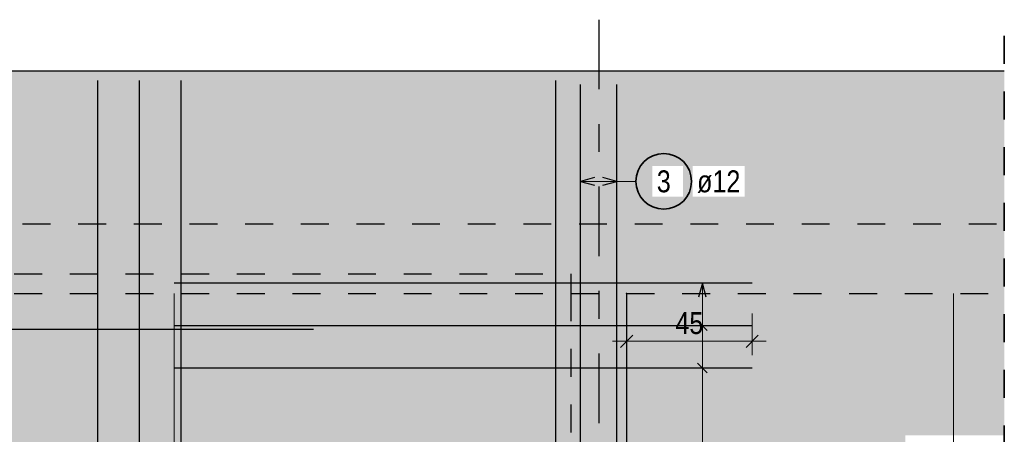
# Model space of a CAD drawing. Header units: millimetres. Extents: x -4.8 to 49, y -12 to 21.
# Tile 52 of 56: x 33.3 to 36.9, y 17.3 to 18.8. Entities that reach past the tile are written whole.
import ezdxf

# ---------------------------------------------------------------- set-up
doc = ezdxf.new("R2010")
doc.units = ezdxf.units.MM
doc.linetypes.add('DASHDOTX2', pattern=[2, 1, -0.5, 0, -0.5])
doc.linetypes.add('HIDDEN', pattern=[0.375, 0.25, -0.125])
doc.layers.add('Achsen', color=7, linetype='Continuous', lineweight=20)
doc.styles.add('Arial Narrow', font='ARIALN.TTF')
doc.dimstyles.new('Arch_Strakon_dimstyle', dxfattribs={"dimtxt": 7.875, "dimasz": 1, "dimexe": 1.25, "dimexo": 0.0625, "dimgap": 1, "dimtad": 0, "dimdec": 5, "dimzin": 12, "dimdsep": 46, "dimtxsty": 'Arial Narrow', "dimblk": 'Arrowhead_Tick', "dimsah": 1, "dimcen": 0, "dimse1": 1, "dimse2": 1, "dimclrd": 6, "dimclrt": 2, "dimazin": 0, "dimtfac": 1, "dimtdec": 4, "dimtmove": 0, "dimatfit": 3, "dimldrblk": 'NONE', "dimfxl": 1, "dimtvp": 1, "dimtolj": 1, "dimtzin": 0, "dimlwd": 13, "dimarcsym": 2})

# ---------------------------------------------------------------- blocks, each defined once
blk = doc.blocks.new('Arrowhead_Tick')
at = {"color": 0, "linetype": 'Continuous', "lineweight": -2}
for p, q in [((0, 10), (0, -5)), ((-1, 0), (0, 0)), ((5, 0), (0, 0))]:
    blk.add_line(p, q, dxfattribs=at)
at = {"color": 2, "linetype": 'Continuous', "lineweight": 35}
blk.add_line((2.21, 2.21), (-2.21, -2.21), dxfattribs=at)
blk = doc.blocks.new('*D13')
at = {"color": 6, "linetype": 'Continuous', "lineweight": 13}
blk.add_line((35.5127, 17.625), (35.9441, 17.625), dxfattribs=at)
at = {"layer": 'Defpoints', "color": 0}
for p in [(35.9541, 17.625), (35.9541, 17.2243), (35.5027, 14.6174)]:
    blk.add_point(p, dxfattribs=at)
at = {"color": 6, "lineweight": 13, "xscale": 0.01, "yscale": 0.01, "zscale": 0.01}
blk.add_blockref('Arrowhead_Tick', (35.9541, 17.625), dxfattribs=at)
at = {"color": 6, "lineweight": 13, "xscale": 0.01, "yscale": 0.01, "zscale": 0.01, "rotation": 180}
blk.add_blockref('Arrowhead_Tick', (35.5027, 17.625), dxfattribs=at)
at = {"color": 2, "lineweight": 35, "insert": (35.7284, 17.69), "char_height": 0.07875, "attachment_point": 5, "style": 'Arial Narrow'}
blk.add_mtext('\\A1;45', dxfattribs=at)
blk = doc.blocks.new('_None')

msp = doc.modelspace()

# ---------------------------------------------------------------- hatches: boundary and pattern name
at = {"lineweight": 50, "true_color": 0xd7ffd7}
for points in [[(3.032283, 18.047438), (36.860129, 18.047438), (36.860129, 18.597438), (3.032283, 18.597438)], [(30.902283, 17.797438), (36.860129, 17.797438), (36.860129, 18.047438), (3.032283, 18.047438), (3.032283, 17.797438), (26.102283, 17.797438), (26.102283, 17.867438), (26.302283, 17.867438), (26.302283, 17.797438), (30.702283, 17.797438), (30.702283, 17.867438), (30.902283, 17.867438)], [(21.727656, 15.597438), (35.302656, 15.597438), (35.302656, 17.797438), (30.902283, 17.797438), (30.902283, 17.622438), (30.702283, 17.622438), (30.702283, 17.797438), (26.302283, 17.797438), (26.302283, 17.622438), (26.102283, 17.622438), (26.102283, 17.797438), (21.727656, 17.797438)], [(35.302656, 14.617444), (36.860129, 14.617444), (36.860129, 16.207444), (36.504132, 16.207444), (36.504132, 17.287444), (36.860129, 17.287444), (36.860129, 17.797438), (35.302656, 17.797438)], [(35.502656, 14.617444), (35.502656, 17.797438), (35.302656, 17.797438), (35.302656, 14.617444)]]:
    msp.add_hatch(color=254, dxfattribs=at).paths.add_polyline_path(points)
at = {"lineweight": 25, "true_color": 0xffffff}
msp.add_hatch(color=7, dxfattribs=at).paths.add_polyline_path([(35.746174, 18.2), (35.746107, 18.203839), (35.745906, 18.207673), (35.745571, 18.211498), (35.745103, 18.215309), (35.744502, 18.219101), (35.74377, 18.22287), (35.742906, 18.226611), (35.741912, 18.23032), (35.74079, 18.233992), (35.73954, 18.237622), (35.738164, 18.241207), (35.736664, 18.244741), (35.735041, 18.248221), (35.733298, 18.251642), (35.731436, 18.255), (35.729459, 18.258291), (35.727368, 18.261511), (35.725165, 18.264656), (35.722855, 18.267723), (35.720438, 18.270707), (35.71792, 18.273604), (35.715301, 18.276412), (35.712586, 18.279127), (35.709778, 18.281746), (35.70688, 18.284265), (35.703896, 18.286681), (35.70083, 18.288992), (35.697685, 18.291194), (35.694465, 18.293285), (35.691174, 18.295263), (35.687815, 18.297124), (35.684394, 18.298867), (35.680915, 18.30049), (35.67738, 18.30199), (35.673796, 18.303366), (35.670165, 18.304616), (35.666494, 18.305739), (35.662785, 18.306733), (35.659044, 18.307596), (35.655275, 18.308329), (35.651483, 18.308929), (35.647672, 18.309397), (35.643847, 18.309732), (35.640013, 18.309933), (35.636174, 18.31), (35.632335, 18.309933), (35.6285, 18.309732), (35.624675, 18.309397), (35.620865, 18.308929), (35.617072, 18.308329), (35.613303, 18.307596), (35.609562, 18.306733), (35.605853, 18.305739), (35.602182, 18.304616), (35.598551, 18.303366), (35.594967, 18.30199), (35.591433, 18.30049), (35.587953, 18.298867), (35.584532, 18.297124), (35.581174, 18.295263), (35.577882, 18.293285), (35.574662, 18.291194), (35.571517, 18.288992), (35.568451, 18.286681), (35.565467, 18.284265), (35.562569, 18.281746), (35.559761, 18.279127), (35.557046, 18.276412), (35.554428, 18.273604), (35.551909, 18.270707), (35.549492, 18.267723), (35.547182, 18.264656), (35.544979, 18.261511), (35.542888, 18.258291), (35.540911, 18.255), (35.539049, 18.251642), (35.537306, 18.248221), (35.535684, 18.244741), (35.534183, 18.241207), (35.532807, 18.237622), (35.531557, 18.233992), (35.530435, 18.23032), (35.529441, 18.226611), (35.528577, 18.22287), (35.527845, 18.219101), (35.527244, 18.215309), (35.526776, 18.211498), (35.526442, 18.207673), (35.526241, 18.203839), (35.526174, 18.2), (35.526241, 18.196161), (35.526442, 18.192327), (35.526776, 18.188502), (35.527244, 18.184691), (35.527845, 18.180899), (35.528577, 18.17713), (35.529441, 18.173389), (35.530435, 18.16968), (35.531557, 18.166008), (35.532807, 18.162378), (35.534183, 18.158793), (35.535684, 18.155259), (35.537306, 18.151779), (35.539049, 18.148358), (35.540911, 18.145), (35.542888, 18.141709), (35.544979, 18.138489), (35.547182, 18.135344), (35.549492, 18.132277), (35.551909, 18.129293), (35.554428, 18.126396), (35.557046, 18.123588), (35.559761, 18.120873), (35.562569, 18.118254), (35.565467, 18.115735), (35.568451, 18.113319), (35.571517, 18.111008), (35.574662, 18.108806), (35.577882, 18.106715), (35.581174, 18.104737), (35.584532, 18.102876), (35.587953, 18.101133), (35.591433, 18.09951), (35.594967, 18.09801), (35.598551, 18.096634), (35.602182, 18.095384), (35.605853, 18.094261), (35.609562, 18.093267), (35.613303, 18.092404), (35.617072, 18.091671), (35.620865, 18.091071), (35.624675, 18.090603), (35.6285, 18.090268), (35.632335, 18.090067), (35.636174, 18.09), (35.640013, 18.090067), (35.643847, 18.090268), (35.647672, 18.090603), (35.651483, 18.091071), (35.655275, 18.091671), (35.659044, 18.092404), (35.662785, 18.093267), (35.666494, 18.094261), (35.670165, 18.095384), (35.673796, 18.096634), (35.67738, 18.09801), (35.680915, 18.09951), (35.684394, 18.101133), (35.687815, 18.102876), (35.691174, 18.104737), (35.694465, 18.106715), (35.697685, 18.108806), (35.70083, 18.111008), (35.703896, 18.113319), (35.70688, 18.115735), (35.709778, 18.118254), (35.712586, 18.120873), (35.715301, 18.123588), (35.71792, 18.126396), (35.720438, 18.129293), (35.722855, 18.132277), (35.725165, 18.135344), (35.727368, 18.138489), (35.729459, 18.141709), (35.731436, 18.145), (35.733298, 18.148358), (35.735041, 18.151779), (35.736664, 18.155259), (35.738164, 18.158793), (35.73954, 18.162378), (35.74079, 18.166008), (35.741912, 18.16968), (35.742906, 18.173389), (35.74377, 18.17713), (35.744502, 18.180899), (35.745103, 18.184691), (35.745571, 18.188502), (35.745906, 18.192327)])

# ---------------------------------------------------------------- linework, layer by layer
at = {"color": 2, "linetype": 'HIDDEN', "lineweight": 35, "ltscale": 0.25}
msp.add_line((36.860129, 18.722438), (36.860129, 17.162444), dxfattribs=at)
at = {"color": 3, "linetype": 'Continuous', "lineweight": 25}
for p, q in [((3.032283, 18.597438), (36.860129, 18.597438)), ((35.337755, 14.873438), (35.337755, 18.547438)), ((35.467755, 14.873438), (35.467755, 18.547438)), ((35.387755, 18.213397), (35.337755, 18.2)), ((35.337755, 18.2), (35.387755, 18.186603)), ((35.467755, 18.2), (35.417755, 18.213397)), ((35.417755, 18.186603), (35.467755, 18.2)), ((35.954132, 17.833443), (33.877283, 17.833443)), ((35.775, 17.833443), (35.761603, 17.783443)), ((35.788397, 17.783443), (35.775, 17.833443)), ((35.502731, 17.797438), (35.502731, 14.617444)), ((35.757322, 17.698835), (35.792678, 17.663479)), ((27.377283, 17.668296), (34.377283, 17.668296)), ((35.954132, 17.681157), (33.877283, 17.681157)), ((35.954132, 17.528871), (33.877283, 17.528871)), ((35.757322, 17.546549), (35.792678, 17.511193))]:
    msp.add_line(p, q, dxfattribs=at)
at = {"color": 5, "linetype": 'Continuous', "lineweight": 18}
for p, q in [((35.337755, 18.275), (35.337755, 18.125)), ((35.467755, 18.125), (35.467755, 18.275)), ((35.467755, 18.2), (35.337755, 18.2)), ((35.536174, 18.2), (35.467755, 18.2)), ((35.85, 17.833443), (35.7, 17.833443)), ((35.775, 15.701438), (35.775, 17.833443)), ((35.7, 17.681157), (35.85, 17.681157)), ((35.7, 17.528871), (35.85, 17.528871))]:
    msp.add_line(p, q, dxfattribs=at)
at = {"color": 3, "linetype": 'HIDDEN', "lineweight": 25, "ltscale": 0.25}
for p, q in [((3.332283, 18.047438), (36.860129, 18.047438)), ((30.902283, 17.867438), (35.302656, 17.867438)), ((35.302731, 17.867438), (35.302731, 17.797438)), ((30.902283, 17.797438), (35.302656, 17.797438)), ((35.302656, 17.797438), (36.860129, 17.797438)), ((35.302731, 17.797438), (35.302731, 15.597438))]:
    msp.add_line(p, q, dxfattribs=at)
at = {"color": 9, "linetype": 'Continuous', "lineweight": 0}
for p, q in [((33.877283, 17.797438), (33.877283, 15.597438)), ((36.677283, 17.797438), (36.677283, 15.597438))]:
    msp.add_line(p, q, dxfattribs=at)
at = {"color": 2, "linetype": 'Continuous', "lineweight": 35}
msp.add_circle((35.636174, 18.2), 0.1, dxfattribs=at)
at = {"layer": 'Achsen', "color": 3, "linetype": 'DASHDOTX2', "lineweight": 25, "ltscale": 0.25}
msp.add_line((35.403534, 18.780936), (35.403534, 15.123506), dxfattribs=at)
at = {"layer": 'Achsen', "color": 3, "linetype": 'Continuous', "lineweight": 25}
for p, q in [((33.602702, 15.632438), (33.602702, 18.562438)), ((33.75234, 15.632438), (33.75234, 18.562438)), ((33.901979, 15.632438), (33.901979, 18.562438)), ((35.248722, 15.632438), (35.248722, 18.562438))]:
    msp.add_line(p, q, dxfattribs=at)
at = {"layer": 'Achsen', "color": 9, "linetype": 'Continuous', "lineweight": 0}
msp.add_circle((35.502656, 17.797438), 0.00111, dxfattribs=at)

# ---------------------------------------------------------------- dimensions: what is measured, and where the dimension line sits
at = {"lineweight": 35}
dim = msp.add_linear_dim(base=(35.954132, 17.625), p1=(35.502731, 14.617444), p2=(35.954132, 17.224299), text='45', dimstyle='Arch_Strakon_dimstyle', override={"dimscale": 0.01, "dimtxt": 7.875, "dimasz": 1, "dimgap": 2.5, "dimtad": 1, "dimjust": 0, "dimtih": 0, "dimtoh": 0, "dimdec": 5, "dimdsep": 46, "dimtxsty": 'Arial Narrow', "dimclrd": 6, "dimclrt": 2, "dimtix": 1, "dimtofl": 255, "dimtmove": 0, "dimatfit": 2, "dimfxl": 0, "dimfxlon": 0, "dimtvp": 31.746032, "dimlwd": 13}, dxfattribs=at)
dim.commit()
dim.dimension.update_dxf_attribs({"geometry": '*D13', "text_midpoint": (35.728432, 17.625), "dimtype": 160})

# ---------------------------------------------------------------- next in the draw order: texts
at = {"color": 2, "lineweight": 35, "char_height": 0.07875, "attachment_point": 1, "line_spacing_factor": 0.9, "style": 'Arial Narrow', "bg_fill": 3, "box_fill_scale": 1.2, "bg_fill_color": 256, "bg_fill_true_color": 13158600, "bg_fill_transparency": 0}
for s, insert in [('3', (35.611367, 18.239375)), ('ø12', (35.756174, 18.239375))]:
    msp.add_mtext(s, dxfattribs=dict(at, insert=insert))

doc.saveas('drawing.dxf')
